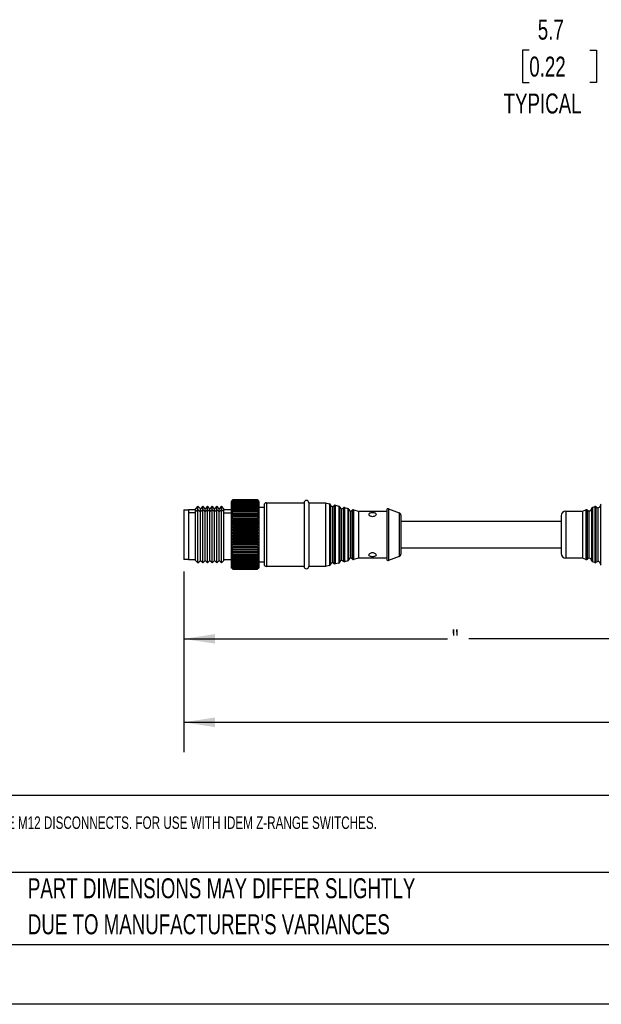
# Model space of a CAD drawing. Header units: millimetres. Extents: x 0 to 279, y 0 to 216.
# Tile 2 of 22: x 54 to 116, y 0 to 104. Entities that reach past the tile are written whole.
import ezdxf

# ---------------------------------------------------------------- set-up
doc = ezdxf.new("R2010")
doc.units = ezdxf.units.MM
doc.layers.add('DIMENSIONS', color=140, linetype='Continuous', lineweight=25)
doc.layers.add('TEXT', color=140, linetype='Continuous', lineweight=25)
doc.styles.add('SLDTEXTSTYLE0', font='TXT', dxfattribs={"width": 0.7})
doc.dimstyles.new('SLDDIMSTYLE1', dxfattribs={"dimtxt": 2.158008, "dimasz": 3.302, "dimexe": 0, "dimexo": 0.0625, "dimgap": 0.539502, "dimtad": 0, "dimtih": 1, "dimtoh": 1, "dimlfac": 2, "dimrnd": 1e-09, "dimzin": 12, "dimdsep": 46, "dimtxsty": 'SLDTEXTSTYLE0', "dimsah": 1, "dimcen": 0.09, "dimadec": 0, "dimazin": 3, "dimtfac": 1, "dimtmove": 0, "dimatfit": 0, "dimfxl": 0, "dimfrac": 2, "dimtolj": 1, "dimtzin": 12, "dimarcsym": 0})
doc.dimstyles.new('SLDDIMSTYLE3', dxfattribs={"dimtxt": 2.158008, "dimasz": 3.302, "dimexe": 0, "dimexo": 0.0625, "dimgap": 0.539502, "dimtad": 0, "dimtih": 1, "dimtoh": 1, "dimlfac": 2, "dimrnd": 1e-09, "dimzin": 12, "dimdsep": 46, "dimtxsty": 'SLDTEXTSTYLE0', "dimsah": 1, "dimcen": 0.09, "dimadec": 0, "dimazin": 3, "dimtfac": 1, "dimtofl": 0, "dimtmove": 0, "dimatfit": 3, "dimfxl": 0, "dimfrac": 2, "dimtolj": 1, "dimtzin": 12, "dimarcsym": 0})
doc.dimstyles.new('SLDDIMSTYLE4', dxfattribs={"dimtxt": 2.158008, "dimasz": 3.302, "dimexe": 0, "dimexo": 0.0625, "dimgap": 0.539502, "dimtad": 0, "dimtih": 1, "dimtoh": 1, "dimlfac": 2, "dimrnd": 1e-09, "dimzin": 4, "dimdsep": 46, "dimtxsty": 'SLDTEXTSTYLE0', "dimsah": 1, "dimcen": 0.09, "dimadec": 0, "dimazin": 1, "dimtfac": 1, "dimtofl": 0, "dimtmove": 0, "dimatfit": 3, "dimfxl": 0, "dimfrac": 2, "dimtolj": 1, "dimtzin": 12, "dimarcsym": 0})

# ---------------------------------------------------------------- blocks, each defined once
blk = doc.blocks.new('SW_NOTE_0_2')
at = {"layer": 'TEXT', "color": 0, "char_height": 2.1167, "attachment_point": 1, "style": 'SLDTEXTSTYLE0'}
for s, insert in [('PART DIMENSIONS MAY DIFFER SLIGHTLY', (0, 2.73)), ("DUE TO MANUFACTURER'S VARIANCES", (0, -1.09))]:
    blk.add_mtext(s, dxfattribs=dict(at, insert=insert))
blk = doc.blocks.new('_D_1')
at = {"layer": 'DIMENSIONS'}
for p, q in [((108.26, 101.17), (107.53, 101.17)), ((107.53, 101.17), (107.53, 97.74)), ((114.67, 101.17), (115.4, 101.17)), ((115.4, 101.17), (115.4, 97.74)), ((125.97, 99.15), (117.87, 99.15)), ((128.82, 99.15), (135.17, 99.15)), ((107.53, 97.74), (108.26, 97.74)), ((115.4, 97.74), (114.67, 97.74))]:
    blk.add_line(p, q, dxfattribs=at)
for points in [[(125.97, 99.15), (122.67, 99.66), (122.67, 98.65)], [(128.82, 99.15), (132.12, 98.65), (132.12, 99.66)]]:
    blk.add_solid(points, dxfattribs=at)
at = {"layer": 'DIMENSIONS', "char_height": 2.117, "attachment_point": 1, "style": 'SLDTEXTSTYLE0'}
for s, insert in [('5.7', (109.16, 104.39)), ('0.22', (108.26, 100.47)), ('TYPICAL', (105.54, 96.56))]:
    blk.add_mtext(s, dxfattribs=dict(at, insert=insert))
blk = doc.blocks.new('_D_2')
at = {"layer": 'DIMENSIONS'}
for p, q in [((127.4, 48.53), (127.4, 35.57)), ((71.65, 45.9), (71.65, 35.57)), ((71.65, 38.74), (99.58, 38.74)), ((127.4, 38.74), (101.84, 38.74))]:
    blk.add_line(p, q, dxfattribs=at)
for points in [[(71.65, 38.74), (74.95, 38.24), (74.95, 39.25)], [(127.4, 38.74), (124.09, 39.25), (124.09, 38.24)]]:
    blk.add_solid(points, dxfattribs=at)
at = {"layer": 'DIMENSIONS', "insert": (100.06, 39.76), "char_height": 2.12, "attachment_point": 1, "style": 'SLDTEXTSTYLE0'}
blk.add_mtext('"', dxfattribs=at)
blk = doc.blocks.new('_D_4')
at = {"layer": 'DIMENSIONS'}
for p, q in [((71.65, 45.9), (71.65, 26.72)), ((183.15, 45.05), (183.15, 26.72)), ((71.65, 29.9), (121.15, 29.9)), ((124.08, 29.9), (123.35, 29.9)), ((123.35, 29.9), (123.35, 26.47)), ((130.49, 29.9), (131.21, 29.9)), ((131.21, 29.9), (131.21, 26.47)), ((183.15, 29.9), (133.41, 29.9)), ((123.35, 26.47), (124.08, 26.47)), ((131.21, 26.47), (130.49, 26.47))]:
    blk.add_line(p, q, dxfattribs=at)
for points in [[(71.65, 29.9), (74.95, 29.39), (74.95, 30.41)], [(183.15, 29.9), (179.84, 30.41), (179.84, 29.39)]]:
    blk.add_solid(points, dxfattribs=at)
at = {"layer": 'DIMENSIONS', "char_height": 2.117, "attachment_point": 1, "style": 'SLDTEXTSTYLE0'}
for s, insert in [('223.0', (123.18, 33.11)), ('8.78', (124.08, 29.2))]:
    blk.add_mtext(s, dxfattribs=dict(at, insert=insert))

msp = doc.modelspace()

# ---------------------------------------------------------------- linework, layer by layer
for p, q in [((76.7041, 53.3292), (76.6465, 53.2717)), ((76.6465, 53.2717), (76.6465, 52.8672)), ((76.8465, 53.4704), (76.7042, 53.329)), ((76.8465, 53.4704), (76.8465, 53.467)), ((79.4465, 53.4704), (76.8465, 53.4704)), ((76.8465, 53.467), (79.4465, 53.467)), ((76.8465, 53.4468), (76.8465, 53.4356)), ((79.4465, 53.4468), (76.8465, 53.4468)), ((76.8465, 53.4356), (79.4465, 53.4356)), ((76.8465, 53.375), (76.8465, 53.3939)), ((79.4465, 53.3939), (76.8465, 53.3939)), ((76.8465, 53.375), (79.4465, 53.375)), ((76.8465, 53.2855), (76.8465, 53.312)), ((79.4465, 53.312), (76.8465, 53.312)), ((76.8465, 53.2855), (79.4465, 53.2855)), ((79.4465, 53.467), (79.4465, 53.4704)), ((79.5889, 53.329), (79.4465, 53.4704)), ((79.4465, 53.4356), (79.4465, 53.4468)), ((79.4465, 53.375), (79.4465, 53.3939)), ((79.4465, 53.2855), (79.4465, 53.312)), ((79.6465, 53.2717), (79.589, 53.3292)), ((79.6465, 52.8672), (79.6465, 53.2717)), ((71.6465, 52.4217), (72.1465, 52.4217)), ((71.6465, 52.4217), (71.6465, 47.1717)), ((72.8965, 52.4217), (72.1465, 52.4217)), ((72.1465, 52.4217), (72.1465, 47.1717)), ((72.1465, 52.4217), (72.1465, 52.1161)), ((73.1465, 52.7967), (72.8965, 52.5467)), ((72.8965, 52.2266), (72.8965, 52.5467)), ((72.8965, 52.2266), (73.1465, 52.4475)), ((72.8965, 47.0467), (72.8965, 52.2266)), ((73.3965, 52.5467), (73.1465, 52.7967)), ((73.1465, 52.4475), (73.1465, 52.7967)), ((73.1465, 46.7967), (73.1465, 52.4475)), ((73.1465, 52.4475), (73.3965, 52.2266)), ((73.6465, 52.7967), (73.3965, 52.5467)), ((73.3965, 52.2266), (73.3965, 52.5467)), ((73.3965, 52.2266), (73.6465, 52.4475)), ((73.3965, 47.0467), (73.3965, 52.2266)), ((73.8965, 52.5467), (73.6465, 52.7967)), ((73.6465, 52.4475), (73.6465, 52.7967)), ((73.6465, 46.7967), (73.6465, 52.4475)), ((73.6465, 52.4475), (73.8965, 52.2266)), ((74.1465, 52.7967), (73.8965, 52.5467)), ((73.8965, 52.2266), (73.8965, 52.5467)), ((73.8965, 52.2266), (74.1465, 52.4475)), ((73.8965, 47.0467), (73.8965, 52.2266)), ((74.3965, 52.5467), (74.1465, 52.7967)), ((74.1465, 52.4475), (74.1465, 52.7967)), ((74.1465, 46.7967), (74.1465, 52.4475)), ((74.1465, 52.4475), (74.3965, 52.2266)), ((74.6465, 52.7967), (74.3965, 52.5467)), ((74.3965, 52.2266), (74.3965, 52.5467)), ((74.3965, 52.2266), (74.6465, 52.4475)), ((74.3965, 47.0467), (74.3965, 52.2266)), ((74.8965, 52.5467), (74.6465, 52.7967)), ((74.6465, 52.4475), (74.6465, 52.7967)), ((74.6465, 52.4475), (74.8965, 52.2266)), ((74.6465, 46.7967), (74.6465, 52.4475)), ((75.1465, 52.7967), (74.8965, 52.5467)), ((74.8965, 52.2266), (74.8965, 52.5467)), ((74.8965, 52.2266), (75.1465, 52.4475)), ((74.8965, 47.0467), (74.8965, 52.2266)), ((75.3965, 52.5467), (75.1465, 52.7967)), ((75.1465, 52.4475), (75.1465, 52.7967)), ((75.1465, 46.7967), (75.1465, 52.4475)), ((75.1465, 52.4475), (75.3965, 52.2266)), ((75.6465, 52.7967), (75.3965, 52.5467)), ((75.3965, 52.2266), (75.3965, 52.5467)), ((75.3965, 52.2266), (75.6465, 52.4475)), ((75.3965, 47.0467), (75.3965, 52.2266)), ((75.8965, 52.5467), (75.6465, 52.7967)), ((75.6465, 52.4475), (75.6465, 52.7967)), ((75.6465, 46.7967), (75.6465, 52.4475)), ((75.6465, 52.4475), (75.8965, 52.2266)), ((75.8965, 52.2266), (75.8965, 52.5467)), ((76.6465, 52.4217), (75.8965, 52.4217)), ((75.8965, 47.0467), (75.8965, 52.2266)), ((76.6465, 52.8672), (76.8465, 53.0439)), ((76.6465, 52.8672), (76.6465, 46.3217)), ((76.8465, 53.1679), (76.8465, 53.2018)), ((79.4465, 53.2018), (76.8465, 53.2018)), ((76.8465, 53.1679), (79.4465, 53.1679)), ((76.8465, 53.0439), (76.8465, 53.0642)), ((79.4465, 53.0642), (76.8465, 53.0642)), ((76.8465, 53.0232), (76.8465, 53.0439)), ((76.8465, 53.0232), (79.4465, 53.0232)), ((76.8465, 52.8525), (76.8465, 52.9003)), ((79.4465, 52.9003), (76.8465, 52.9003)), ((76.8465, 52.8525), (79.4465, 52.8525)), ((76.8465, 52.6572), (76.8465, 52.7114)), ((79.4465, 52.7114), (76.8465, 52.7114)), ((76.8465, 52.6572), (79.4465, 52.6572)), ((76.8465, 52.4389), (76.8465, 52.499)), ((79.4465, 52.499), (76.8465, 52.499)), ((76.8465, 52.4389), (79.4465, 52.4389)), ((76.8465, 52.2649), (76.8465, 52.1993)), ((79.4465, 52.2649), (76.8465, 52.2649)), ((76.8465, 52.1993), (79.4465, 52.1993)), ((79.4465, 53.1679), (79.4465, 53.2018)), ((79.4465, 53.0642), (79.4465, 53.0439)), ((79.4465, 53.0439), (79.4465, 53.0232)), ((79.4465, 53.0439), (79.6465, 52.8672)), ((79.4465, 52.8525), (79.4465, 52.9003)), ((79.4465, 52.6572), (79.4465, 52.7114)), ((79.4465, 52.4389), (79.4465, 52.499)), ((79.4465, 52.1993), (79.4465, 52.2649)), ((79.6465, 46.3217), (79.6465, 52.8672)), ((79.6465, 52.7217), (80.1465, 52.7217)), ((80.3965, 53.1717), (80.3965, 46.4217)), ((80.3965, 53.1717), (84.3965, 53.1717)), ((84.3965, 53.1717), (84.3965, 46.4217)), ((84.8965, 53.1717), (84.8965, 46.4217)), ((84.8965, 53.1717), (86.6465, 53.1717)), ((86.6465, 53.1717), (86.6465, 46.4217)), ((86.6465, 53.1717), (87.0898, 53.0609)), ((87.0898, 53.0609), (87.0898, 46.5325)), ((87.2005, 46.6485), (87.2005, 52.9448)), ((87.3965, 46.8092), (87.3965, 52.7842)), ((87.5511, 52.8572), (87.5511, 46.7361)), ((87.7033, 52.9075), (87.7033, 46.6859)), ((87.7033, 52.9075), (88.0599, 52.8183)), ((88.0599, 52.8183), (88.0599, 46.775)), ((88.1706, 46.891), (88.1706, 52.7023)), ((88.3667, 47.0517), (88.3667, 52.5416)), ((88.5212, 52.6146), (88.5212, 46.9787)), ((88.6735, 52.6649), (88.6735, 46.9284)), ((88.6735, 52.6649), (89.03, 52.5758)), ((89.03, 52.5758), (89.03, 47.0175)), ((89.1407, 47.1336), (89.1407, 52.4598)), ((89.3368, 47.2942), (89.3368, 52.2991)), ((89.4914, 52.3721), (89.4914, 47.2212)), ((89.6436, 52.4224), (89.6436, 47.1709)), ((89.6436, 52.4224), (90.1465, 52.2967)), ((90.1465, 52.2967), (90.1465, 47.2967)), ((90.1465, 52.2967), (93.1465, 52.2967)), ((93.3496, 52.537), (93.3496, 47.0564)), ((93.3496, 52.537), (94.485, 52.1078)), ((112.1465, 52.2967), (112.1465, 47.2967)), ((112.1465, 52.2967), (113.8991, 52.2967)), ((113.8991, 52.2967), (114.2554, 52.4264)), ((113.8991, 52.2967), (113.8991, 47.2967)), ((114.2554, 52.4264), (114.2554, 47.167)), ((114.4181, 47.2075), (114.4181, 52.3858)), ((114.6038, 47.2901), (114.6038, 52.3032)), ((114.8537, 52.5443), (114.8537, 47.049)), ((114.9523, 52.68), (115.1951, 52.7684)), ((114.9523, 52.68), (114.9523, 46.9133)), ((115.1951, 52.7684), (115.1951, 46.825)), ((115.3578, 46.8655), (115.3578, 52.7278)), ((115.5435, 46.9481), (115.5435, 52.6452)), ((115.7934, 52.8864), (115.7934, 46.707)), ((72.8965, 52.1161), (72.1465, 52.1161)), ((72.1465, 52.1161), (72.1465, 47.1717)), ((75.8965, 52.1161), (76.6465, 52.1161)), ((79.6215, 51.7435), (76.6715, 51.7435)), ((79.6215, 51.4749), (76.6715, 51.4749)), ((79.6215, 51.1928), (76.6715, 51.1928)), ((76.8465, 52.0109), (76.8465, 51.9404)), ((79.4465, 52.0109), (76.8465, 52.0109)), ((76.8465, 51.9404), (79.4465, 51.9404)), ((76.8465, 51.739), (76.8465, 51.6642)), ((79.4465, 51.739), (76.8465, 51.739)), ((76.8465, 51.6642), (79.4465, 51.6642)), ((76.8465, 51.4516), (76.8465, 51.3729)), ((79.4465, 51.4516), (76.8465, 51.4516)), ((76.8465, 51.3729), (79.4465, 51.3729)), ((76.8465, 51.1508), (76.8465, 51.069)), ((79.4465, 51.1508), (76.8465, 51.1508)), ((79.4465, 51.9404), (79.4465, 52.0109)), ((79.4465, 51.6642), (79.4465, 51.739)), ((79.4465, 51.3729), (79.4465, 51.4516)), ((79.4465, 51.069), (79.4465, 51.1508)), ((94.485, 52.1078), (94.485, 47.4856)), ((94.6465, 51.2217), (111.6465, 51.2217)), ((79.6215, 50.8995), (76.6715, 50.8995)), ((79.6215, 50.5973), (76.6715, 50.5973)), ((79.6215, 50.2887), (76.6715, 50.2887)), ((76.8465, 51.069), (79.4465, 51.069)), ((76.8465, 50.8391), (76.8465, 50.7548)), ((79.4465, 50.8391), (76.8465, 50.8391)), ((76.8465, 50.7548), (79.4465, 50.7548)), ((76.8465, 50.519), (76.8465, 50.4329)), ((79.4465, 50.519), (76.8465, 50.519)), ((76.8465, 50.4329), (79.4465, 50.4329)), ((76.8465, 50.1931), (76.8465, 50.1059)), ((79.4465, 50.1931), (76.8465, 50.1931)), ((76.8465, 50.1059), (79.4465, 50.1059)), ((79.4465, 50.7548), (79.4465, 50.8391)), ((79.4465, 50.4329), (79.4465, 50.519)), ((79.4465, 50.1059), (79.4465, 50.1931)), ((79.6215, 49.9761), (76.6715, 49.9761)), ((79.6215, 49.662), (76.6715, 49.662)), ((79.6215, 49.3491), (76.6715, 49.3491)), ((76.8465, 49.864), (76.8465, 49.7764)), ((79.4465, 49.864), (76.8465, 49.864)), ((76.8465, 49.7764), (79.4465, 49.7764)), ((76.8465, 49.5343), (76.8465, 49.4471)), ((79.4465, 49.5343), (76.8465, 49.5343)), ((76.8465, 49.4471), (79.4465, 49.4471)), ((76.8465, 49.2068), (76.8465, 49.1206)), ((79.4465, 49.2068), (76.8465, 49.2068)), ((76.8465, 49.1206), (79.4465, 49.1206)), ((79.4465, 49.7764), (79.4465, 49.864)), ((79.4465, 49.4471), (79.4465, 49.5343)), ((79.4465, 49.1206), (79.4465, 49.2068)), ((79.6215, 49.0397), (76.6715, 49.0397)), ((79.6215, 48.7364), (76.6715, 48.7364)), ((79.6215, 48.4417), (76.6715, 48.4417)), ((79.6215, 48.1579), (76.6715, 48.1579)), ((76.8465, 48.884), (76.8465, 48.7995)), ((79.4465, 48.884), (76.8465, 48.884)), ((76.8465, 48.7995), (79.4465, 48.7995)), ((76.8465, 48.5686), (76.8465, 48.4864)), ((79.4465, 48.5686), (76.8465, 48.5686)), ((76.8465, 48.4864), (79.4465, 48.4864)), ((76.8465, 48.263), (76.8465, 48.1839)), ((79.4465, 48.263), (76.8465, 48.263)), ((76.8465, 48.1839), (79.4465, 48.1839)), ((79.4465, 48.7995), (79.4465, 48.884)), ((79.4465, 48.4864), (79.4465, 48.5686)), ((79.4465, 48.1839), (79.4465, 48.263)), ((111.6465, 48.3717), (94.6465, 48.3717)), ((72.1465, 47.1717), (71.6465, 47.1717)), ((72.1465, 47.1717), (72.8965, 47.1717)), ((72.8965, 47.0467), (73.1465, 46.7967)), ((73.1465, 46.7967), (73.3965, 47.0467)), ((73.3965, 47.0467), (73.6465, 46.7967)), ((73.6465, 46.7967), (73.8965, 47.0467)), ((73.8965, 47.0467), (74.1465, 46.7967)), ((74.1465, 46.7967), (74.3965, 47.0467)), ((74.3965, 47.0467), (74.6465, 46.7967)), ((74.6465, 46.7967), (74.8965, 47.0467)), ((74.8965, 47.0467), (75.1465, 46.7967)), ((75.1465, 46.7967), (75.3965, 47.0467)), ((75.3965, 47.0467), (75.6465, 46.7967)), ((75.6465, 46.7967), (75.8965, 47.0467)), ((75.8965, 47.1717), (76.6465, 47.1717)), ((79.6215, 47.8873), (76.6715, 47.8873)), ((76.8465, 47.9699), (76.8465, 47.8944)), ((79.4465, 47.9699), (76.8465, 47.9699)), ((76.8465, 47.8944), (79.4465, 47.8944)), ((76.8465, 47.6914), (76.8465, 47.6202)), ((79.4465, 47.6914), (76.8465, 47.6914)), ((76.8465, 47.6202), (79.4465, 47.6202)), ((76.8465, 47.4298), (76.8465, 47.3635)), ((79.4465, 47.4298), (76.8465, 47.4298)), ((76.8465, 47.3635), (79.4465, 47.3635)), ((76.8465, 47.1873), (76.8465, 47.1264)), ((79.4465, 47.1873), (76.8465, 47.1873)), ((76.8465, 47.1264), (79.4465, 47.1264)), ((79.4465, 47.8944), (79.4465, 47.9699)), ((79.4465, 47.6202), (79.4465, 47.6914)), ((79.4465, 47.3635), (79.4465, 47.4298)), ((79.4465, 47.1264), (79.4465, 47.1873)), ((89.03, 47.0175), (88.6735, 46.9284)), ((90.1465, 47.2967), (89.6436, 47.1709)), ((93.1465, 47.2967), (90.1465, 47.2967)), ((94.485, 47.4856), (93.3496, 47.0564)), ((113.8991, 47.2967), (112.1465, 47.2967)), ((114.2554, 47.167), (113.8991, 47.2967)), ((76.6465, 46.3217), (76.7041, 46.2641)), ((76.8465, 46.9659), (76.8465, 46.9109)), ((79.4465, 46.9659), (76.8465, 46.9659)), ((76.8465, 46.9109), (79.4465, 46.9109)), ((76.8465, 46.7672), (76.8465, 46.7185)), ((79.4465, 46.7672), (76.8465, 46.7672)), ((76.8465, 46.7185), (79.4465, 46.7185)), ((76.8465, 46.5929), (76.8465, 46.5509)), ((79.4465, 46.5929), (76.8465, 46.5929)), ((76.8465, 46.5509), (79.4465, 46.5509)), ((76.8465, 46.4444), (76.8465, 46.4095)), ((79.4465, 46.4444), (76.8465, 46.4444)), ((76.8465, 46.4095), (79.4465, 46.4095)), ((76.8465, 46.3229), (76.8465, 46.2953)), ((79.4465, 46.3229), (76.8465, 46.3229)), ((76.8465, 46.2953), (79.4465, 46.2953)), ((76.8465, 46.2294), (76.8465, 46.2094)), ((79.4465, 46.2294), (76.8465, 46.2294)), ((76.8465, 46.2094), (79.4465, 46.2094)), ((76.8465, 46.1646), (76.8465, 46.1523)), ((79.4465, 46.1646), (76.8465, 46.1646)), ((76.8465, 46.1523), (79.4465, 46.1523)), ((76.8465, 46.129), (76.8465, 46.1245)), ((79.4465, 46.129), (76.8465, 46.129)), ((76.8465, 46.1245), (79.4465, 46.1245)), ((79.4465, 46.123), (76.8465, 46.123)), ((79.4465, 46.9109), (79.4465, 46.9659)), ((79.4465, 46.7185), (79.4465, 46.7672)), ((79.4465, 46.5509), (79.4465, 46.5929)), ((79.4465, 46.4095), (79.4465, 46.4444)), ((79.4465, 46.2953), (79.4465, 46.3229)), ((79.4465, 46.2094), (79.4465, 46.2294)), ((79.4465, 46.1523), (79.4465, 46.1646)), ((79.4465, 46.1245), (79.4465, 46.129)), ((79.589, 46.2641), (79.6465, 46.3217)), ((80.1465, 46.8717), (79.6465, 46.8717)), ((84.3965, 46.4217), (80.3965, 46.4217)), ((86.6465, 46.4217), (84.8965, 46.4217)), ((87.0898, 46.5325), (86.6465, 46.4217)), ((88.0599, 46.775), (87.7033, 46.6859)), ((115.1951, 46.825), (114.9523, 46.9133))]:
    msp.add_line(p, q)
at = {"color": 7, "linetype": 'Continuous'}
msp.add_line((279.4025, 0.0027), (0.0025, 0.0027), dxfattribs=at)
for centre, radius, start, end in [((84.6465, 53.1717), 0.25, 0, 180), ((80.3965, 52.9217), 0.25, 90, 180), ((87.0534, 52.9153), 0.15, 11.34069, 75.963757), ((87.3965, 52.9842), 0.2, 191.34069, 270), ((87.3965, 52.9842), 0.2, 270, 320.586823), ((87.667, 52.7619), 0.15, 75.963757, 140.586823), ((88.0235, 52.6728), 0.15, 11.34069, 75.963757), ((88.3667, 52.7416), 0.2, 191.34069, 270), ((88.3667, 52.7416), 0.2, 270, 320.586823), ((88.6371, 52.5194), 0.15, 75.963757, 140.586823), ((88.9937, 52.4303), 0.15, 11.34069, 75.963757), ((89.3368, 52.4991), 0.2, 191.34069, 270), ((89.3368, 52.4991), 0.2, 270, 320.586823), ((89.6072, 52.2769), 0.15, 75.963757, 140.586823), ((93.2965, 52.3967), 0.15, 69.291142, 180), ((112.1465, 51.7967), 0.5, 90, 180), ((114.3067, 52.2854), 0.15, 42.024313, 110), ((114.6038, 52.5532), 0.25, 222.024313, 270), ((114.6038, 52.5532), 0.25, 270, 357.975687), ((115.0036, 52.539), 0.15, 110, 177.975687), ((115.2464, 52.6274), 0.15, 42.024313, 110), ((115.5435, 52.8952), 0.25, 222.024313, 270), ((115.5435, 52.8952), 0.25, 270, 357.975687), ((115.9433, 52.8811), 0.15, 110, 177.975687), ((94.3965, 51.8739), 0.25, 0, 69.291142), ((88.3667, 46.8517), 0.2, 90, 168.65931), ((88.3667, 46.8517), 0.2, 39.413177, 90), ((88.6371, 47.0739), 0.15, 219.413177, 284.036243), ((88.9937, 47.1631), 0.15, 284.036243, 348.65931), ((89.3368, 47.0942), 0.2, 90, 168.65931), ((89.3368, 47.0942), 0.2, 39.413177, 90), ((89.6072, 47.3165), 0.15, 219.413177, 284.036243), ((93.2965, 47.1967), 0.15, 180, 290.708858), ((94.3965, 47.7194), 0.25, 290.708858, 0), ((112.1465, 47.7967), 0.5, 180, 270), ((114.3067, 47.3079), 0.15, 250, 317.975687), ((114.6038, 47.0401), 0.25, 90, 137.975687), ((114.6038, 47.0401), 0.25, 2.024313, 90), ((115.0036, 47.0543), 0.15, 182.024313, 250), ((80.3965, 46.6717), 0.25, 180, 270), ((84.6465, 46.4217), 0.25, 180, 0), ((87.0534, 46.678), 0.15, 284.036243, 348.65931), ((87.3965, 46.6092), 0.2, 90, 168.65931), ((87.3965, 46.6092), 0.2, 39.413177, 90), ((87.667, 46.8314), 0.15, 219.413177, 284.036243), ((88.0235, 46.9205), 0.15, 284.036243, 348.65931), ((115.2464, 46.9659), 0.15, 250, 317.975687), ((115.5435, 46.6981), 0.25, 90, 137.975687), ((115.5435, 46.6981), 0.25, 2.024313, 90), ((115.9433, 46.7123), 0.15, 182.024313, 250)]:
    msp.add_arc(centre, radius, start, end)
for points in [[(76.6715, 53.2845), (76.7295, 53.3456), (76.7878, 53.4064), (76.8465, 53.467)], [(76.8465, 53.4468), (76.7878, 53.393), (76.7295, 53.3389), (76.6715, 53.2845)], [(76.6715, 53.2443), (76.7295, 53.3084), (76.7878, 53.3722), (76.8465, 53.4356)], [(76.8465, 53.3939), (76.7878, 53.3443), (76.7295, 53.2944), (76.6715, 53.2443)], [(76.6715, 53.1764), (76.7295, 53.2429), (76.7878, 53.3091), (76.8465, 53.375)], [(76.8465, 53.312), (76.7878, 53.267), (76.7295, 53.2218), (76.6715, 53.1764)], [(76.6715, 53.0813), (76.7295, 53.1497), (76.7878, 53.2177), (76.8465, 53.2855)], [(79.4465, 53.467), (79.5053, 53.4064), (79.5636, 53.3456), (79.6215, 53.2845)], [(79.6215, 53.2845), (79.5636, 53.3389), (79.5053, 53.393), (79.4465, 53.4468)], [(79.4465, 53.4356), (79.5053, 53.3722), (79.5636, 53.3084), (79.6215, 53.2443)], [(79.6215, 53.2443), (79.5636, 53.2944), (79.5053, 53.3443), (79.4465, 53.3939)], [(79.4465, 53.375), (79.5053, 53.3091), (79.5636, 53.2429), (79.6215, 53.1764)], [(79.6215, 53.1764), (79.5636, 53.2218), (79.5053, 53.267), (79.4465, 53.312)], [(79.4465, 53.2855), (79.5053, 53.2177), (79.5636, 53.1497), (79.6215, 53.0813)], [(76.8465, 53.2018), (76.7878, 53.1618), (76.7295, 53.1217), (76.6715, 53.0813)], [(76.6715, 52.9597), (76.7295, 53.0294), (76.7878, 53.0988), (76.8465, 53.1679)], [(76.8465, 53.0642), (76.7878, 53.0295), (76.7295, 52.9947), (76.6715, 52.9597)], [(76.6715, 52.8127), (76.7295, 52.8832), (76.7878, 52.9533), (76.8465, 53.0232)], [(76.8465, 52.9003), (76.7878, 52.8712), (76.7295, 52.842), (76.6715, 52.8127)], [(76.6715, 52.6413), (76.7295, 52.7121), (76.7878, 52.7824), (76.8465, 52.8525)], [(76.8465, 52.7114), (76.7878, 52.6881), (76.7295, 52.6648), (76.6715, 52.6413)], [(76.6715, 52.4471), (76.7295, 52.5175), (76.7878, 52.5875), (76.8465, 52.6572)], [(76.8465, 52.499), (76.7878, 52.4818), (76.7295, 52.4645), (76.6715, 52.4471)], [(76.6715, 52.2315), (76.7295, 52.301), (76.7878, 52.3701), (76.8465, 52.4389)], [(76.8465, 52.2649), (76.7878, 52.2538), (76.7295, 52.2427), (76.6715, 52.2315)], [(76.6715, 51.9964), (76.7295, 52.0643), (76.7878, 52.132), (76.8465, 52.1993)], [(79.6215, 53.0813), (79.5636, 53.1217), (79.5053, 53.1618), (79.4465, 53.2018)], [(79.4465, 53.1679), (79.5053, 53.0988), (79.5636, 53.0294), (79.6215, 52.9597)], [(79.6215, 52.9597), (79.5636, 52.9947), (79.5053, 53.0295), (79.4465, 53.0642)], [(79.4465, 53.0232), (79.5053, 52.9533), (79.5636, 52.8832), (79.6215, 52.8127)], [(79.6215, 52.8127), (79.5636, 52.842), (79.5053, 52.8712), (79.4465, 52.9003)], [(79.4465, 52.8525), (79.5053, 52.7824), (79.5636, 52.7121), (79.6215, 52.6413)], [(79.6215, 52.6413), (79.5636, 52.6648), (79.5053, 52.6881), (79.4465, 52.7114)], [(79.4465, 52.6572), (79.5053, 52.5875), (79.5636, 52.5175), (79.6215, 52.4471)], [(79.6215, 52.4471), (79.5636, 52.4645), (79.5053, 52.4818), (79.4465, 52.499)], [(79.4465, 52.4389), (79.5053, 52.3701), (79.5636, 52.301), (79.6215, 52.2315)], [(79.6215, 52.2315), (79.5636, 52.2427), (79.5053, 52.2538), (79.4465, 52.2649)], [(79.4465, 52.1993), (79.5053, 52.132), (79.5636, 52.0643), (79.6215, 51.9964)], [(76.8465, 52.0109), (76.7878, 52.006), (76.7295, 52.0012), (76.6715, 51.9964)], [(76.6715, 51.7435), (76.7295, 51.8094), (76.7878, 51.875), (76.8465, 51.9404)], [(76.8465, 51.739), (76.7878, 51.7405), (76.7295, 51.742), (76.6715, 51.7435)], [(76.6715, 51.4749), (76.7295, 51.5383), (76.7878, 51.6014), (76.8465, 51.6642)], [(76.8465, 51.4516), (76.7878, 51.4593), (76.7295, 51.4671), (76.6715, 51.4749)], [(76.6715, 51.1928), (76.7295, 51.2531), (76.7878, 51.3132), (76.8465, 51.3729)], [(76.8465, 51.1508), (76.7878, 51.1647), (76.7295, 51.1787), (76.6715, 51.1928)], [(79.6215, 51.9964), (79.5636, 52.0012), (79.5053, 52.006), (79.4465, 52.0109)], [(79.4465, 51.9404), (79.5053, 51.875), (79.5636, 51.8094), (79.6215, 51.7435)], [(79.6215, 51.7435), (79.5636, 51.742), (79.5053, 51.7405), (79.4465, 51.739)], [(79.4465, 51.6642), (79.5053, 51.6014), (79.5636, 51.5383), (79.6215, 51.4749)], [(79.6215, 51.4749), (79.5636, 51.4671), (79.5053, 51.4593), (79.4465, 51.4516)], [(79.4465, 51.3729), (79.5053, 51.3132), (79.5636, 51.2531), (79.6215, 51.1928)], [(79.6215, 51.1928), (79.5636, 51.1787), (79.5053, 51.1647), (79.4465, 51.1508)], [(76.6715, 50.8995), (76.7295, 50.9563), (76.7878, 51.0128), (76.8465, 51.069)], [(76.8465, 50.8391), (76.7878, 50.8591), (76.7295, 50.8793), (76.6715, 50.8995)], [(76.6715, 50.5973), (76.7295, 50.6501), (76.7878, 50.7026), (76.8465, 50.7548)], [(76.8465, 50.519), (76.7878, 50.545), (76.7295, 50.5711), (76.6715, 50.5973)], [(76.6715, 50.2887), (76.7295, 50.337), (76.7878, 50.3851), (76.8465, 50.4329)], [(76.8465, 50.1931), (76.7878, 50.2248), (76.7295, 50.2567), (76.6715, 50.2887)], [(76.6715, 49.9761), (76.7295, 50.0196), (76.7878, 50.0628), (76.8465, 50.1059)], [(79.4465, 51.069), (79.5053, 51.0128), (79.5636, 50.9563), (79.6215, 50.8995)], [(79.6215, 50.8995), (79.5636, 50.8793), (79.5053, 50.8591), (79.4465, 50.8391)], [(79.4465, 50.7548), (79.5053, 50.7026), (79.5636, 50.6501), (79.6215, 50.5973)], [(79.6215, 50.5973), (79.5636, 50.5711), (79.5053, 50.545), (79.4465, 50.519)], [(79.4465, 50.4329), (79.5053, 50.3851), (79.5636, 50.337), (79.6215, 50.2887)], [(79.6215, 50.2887), (79.5636, 50.2567), (79.5053, 50.2248), (79.4465, 50.1931)], [(79.4465, 50.1059), (79.5053, 50.0628), (79.5636, 50.0196), (79.6215, 49.9761)], [(76.8465, 49.864), (76.7878, 49.9012), (76.7295, 49.9385), (76.6715, 49.9761)], [(76.6715, 49.662), (76.7295, 49.7003), (76.7878, 49.7385), (76.8465, 49.7764)], [(76.8465, 49.5343), (76.7878, 49.5767), (76.7295, 49.6193), (76.6715, 49.662)], [(76.6715, 49.3491), (76.7295, 49.3819), (76.7878, 49.4146), (76.8465, 49.4471)], [(76.8465, 49.2068), (76.7878, 49.254), (76.7295, 49.3014), (76.6715, 49.3491)], [(76.6715, 49.0397), (76.7295, 49.0668), (76.7878, 49.0937), (76.8465, 49.1206)], [(79.6215, 49.9761), (79.5636, 49.9385), (79.5053, 49.9012), (79.4465, 49.864)], [(79.4465, 49.7764), (79.5053, 49.7385), (79.5636, 49.7003), (79.6215, 49.662)], [(79.6215, 49.662), (79.5636, 49.6193), (79.5053, 49.5767), (79.4465, 49.5343)], [(79.4465, 49.4471), (79.5053, 49.4146), (79.5636, 49.3819), (79.6215, 49.3491)], [(79.6215, 49.3491), (79.5636, 49.3014), (79.5053, 49.254), (79.4465, 49.2068)], [(79.4465, 49.1206), (79.5053, 49.0937), (79.5636, 49.0668), (79.6215, 49.0397)], [(76.8465, 48.884), (76.7878, 48.9357), (76.7295, 48.9876), (76.6715, 49.0397)], [(76.6715, 48.7364), (76.7295, 48.7576), (76.7878, 48.7786), (76.8465, 48.7995)], [(76.8465, 48.5686), (76.7878, 48.6243), (76.7295, 48.6802), (76.6715, 48.7364)], [(76.6715, 48.4417), (76.7295, 48.4567), (76.7878, 48.4716), (76.8465, 48.4864)], [(76.8465, 48.263), (76.7878, 48.3223), (76.7295, 48.3819), (76.6715, 48.4417)], [(76.6715, 48.1579), (76.7295, 48.1666), (76.7878, 48.1753), (76.8465, 48.1839)], [(76.8465, 47.9699), (76.7878, 48.0323), (76.7295, 48.0949), (76.6715, 48.1579)], [(79.6215, 49.0397), (79.5636, 48.9876), (79.5053, 48.9357), (79.4465, 48.884)], [(79.4465, 48.7995), (79.5053, 48.7786), (79.5636, 48.7576), (79.6215, 48.7364)], [(79.6215, 48.7364), (79.5636, 48.6802), (79.5053, 48.6243), (79.4465, 48.5686)], [(79.4465, 48.4864), (79.5053, 48.4716), (79.5636, 48.4567), (79.6215, 48.4417)], [(79.6215, 48.4417), (79.5636, 48.3819), (79.5053, 48.3223), (79.4465, 48.263)], [(79.4465, 48.1839), (79.5053, 48.1753), (79.5636, 48.1666), (79.6215, 48.1579)], [(79.6215, 48.1579), (79.5636, 48.0949), (79.5053, 48.0323), (79.4465, 47.9699)], [(76.6715, 47.8873), (76.7295, 47.8897), (76.7878, 47.892), (76.8465, 47.8944)], [(76.8465, 47.6914), (76.7878, 47.7564), (76.7295, 47.8217), (76.6715, 47.8873)], [(76.6715, 47.632), (76.7295, 47.6281), (76.7878, 47.6241), (76.8465, 47.6202)], [(76.8465, 47.4298), (76.7878, 47.4969), (76.7295, 47.5643), (76.6715, 47.632)], [(76.6715, 47.3942), (76.7295, 47.3839), (76.7878, 47.3737), (76.8465, 47.3635)], [(76.8465, 47.1873), (76.7878, 47.256), (76.7295, 47.3249), (76.6715, 47.3942)], [(76.6715, 47.1757), (76.7295, 47.1592), (76.7878, 47.1428), (76.8465, 47.1264)], [(76.8465, 46.9659), (76.7878, 47.0355), (76.7295, 47.1054), (76.6715, 47.1757)], [(76.6715, 46.9783), (76.7295, 46.9557), (76.7878, 46.9333), (76.8465, 46.9109)], [(76.8465, 46.7672), (76.7878, 46.8373), (76.7295, 46.9076), (76.6715, 46.9783)], [(79.4465, 47.8944), (79.5053, 47.892), (79.5636, 47.8897), (79.6215, 47.8873)], [(79.6215, 47.8873), (79.5636, 47.8217), (79.5053, 47.7564), (79.4465, 47.6914)], [(79.6215, 47.632), (79.5636, 47.5643), (79.5053, 47.4969), (79.4465, 47.4298)], [(79.4465, 47.6202), (79.5053, 47.6241), (79.5636, 47.6281), (79.6215, 47.632)], [(79.6215, 47.3942), (79.5636, 47.3249), (79.5053, 47.256), (79.4465, 47.1873)], [(79.4465, 47.3635), (79.5053, 47.3737), (79.5636, 47.3839), (79.6215, 47.3942)], [(79.6215, 47.1757), (79.5636, 47.1054), (79.5053, 47.0355), (79.4465, 46.9659)], [(79.4465, 47.1264), (79.5053, 47.1428), (79.5636, 47.1592), (79.6215, 47.1757)], [(79.6215, 46.9783), (79.5636, 46.9076), (79.5053, 46.8373), (79.4465, 46.7672)], [(79.4465, 46.9109), (79.5053, 46.9333), (79.5636, 46.9557), (79.6215, 46.9783)], [(76.6715, 46.8036), (76.7295, 46.7751), (76.7878, 46.7468), (76.8465, 46.7185)], [(76.8465, 46.5929), (76.7878, 46.6628), (76.7295, 46.7331), (76.6715, 46.8036)], [(76.6715, 46.6531), (76.7295, 46.6189), (76.7878, 46.5848), (76.8465, 46.5509)], [(76.8465, 46.4444), (76.7878, 46.5137), (76.7295, 46.5832), (76.6715, 46.6531)], [(76.6715, 46.5278), (76.7295, 46.4882), (76.7878, 46.4488), (76.8465, 46.4095)], [(76.8465, 46.3229), (76.7878, 46.3909), (76.7295, 46.4592), (76.6715, 46.5278)], [(76.6715, 46.4288), (76.7295, 46.3841), (76.7878, 46.3396), (76.8465, 46.2953)], [(76.8465, 46.2294), (76.7878, 46.2956), (76.7295, 46.362), (76.6715, 46.4288)], [(76.6715, 46.357), (76.7295, 46.3075), (76.7878, 46.2583), (76.8465, 46.2094)], [(76.8465, 46.1646), (76.7878, 46.2284), (76.7295, 46.2925), (76.6715, 46.357)], [(76.6715, 46.3128), (76.7295, 46.2591), (76.7878, 46.2055), (76.8465, 46.1523)], [(76.8465, 46.129), (76.7878, 46.19), (76.7295, 46.2513), (76.6715, 46.3128)], [(76.6715, 46.2967), (76.7295, 46.2391), (76.7878, 46.1817), (76.8465, 46.1245)], [(76.8465, 46.123), (76.7878, 46.1806), (76.7295, 46.2385), (76.6715, 46.2967)], [(79.6215, 46.8036), (79.5636, 46.7331), (79.5053, 46.6628), (79.4465, 46.5929)], [(79.4465, 46.7185), (79.5053, 46.7468), (79.5636, 46.7751), (79.6215, 46.8036)], [(79.6215, 46.6531), (79.5636, 46.5832), (79.5053, 46.5137), (79.4465, 46.4444)], [(79.4465, 46.5509), (79.5053, 46.5848), (79.5636, 46.6189), (79.6215, 46.6531)], [(79.6215, 46.5278), (79.5636, 46.4592), (79.5053, 46.3909), (79.4465, 46.3229)], [(79.4465, 46.4095), (79.5053, 46.4488), (79.5636, 46.4882), (79.6215, 46.5278)], [(79.6215, 46.4288), (79.5636, 46.362), (79.5053, 46.2956), (79.4465, 46.2294)], [(79.4465, 46.2953), (79.5053, 46.3396), (79.5636, 46.3841), (79.6215, 46.4288)], [(79.6215, 46.357), (79.5636, 46.2925), (79.5053, 46.2284), (79.4465, 46.1646)], [(79.4465, 46.2094), (79.5053, 46.2583), (79.5636, 46.3075), (79.6215, 46.357)], [(79.6215, 46.3128), (79.5636, 46.2513), (79.5053, 46.19), (79.4465, 46.129)], [(79.4465, 46.1523), (79.5053, 46.2055), (79.5636, 46.2591), (79.6215, 46.3128)], [(79.6215, 46.2967), (79.5636, 46.2385), (79.5053, 46.1806), (79.4465, 46.123)], [(79.4465, 46.1245), (79.5053, 46.1817), (79.5636, 46.2391), (79.6215, 46.2967)]]:
    msp.add_open_spline(points, degree=3)
for points, knots in [([(80.1465, 52.9217), (80.1465, 52.9217), (80.1465, 52.5924), (80.1465, 51.4203), (80.1465, 50.6254), (80.1465, 48.9679), (80.1465, 48.173), (80.1465, 47.0009), (80.1465, 46.6717), (80.1465, 46.6717)], [0, 0, 0, 0, 0.25, 0.25, 0.5, 0.5, 0.75, 0.75, 1, 1, 1, 1]), ([(93.1465, 52.3967), (93.1465, 52.3967), (93.1465, 52.1227), (93.1465, 51.1476), (93.1465, 50.4862), (93.1465, 49.1071), (93.1465, 48.4458), (93.1465, 47.4706), (93.1465, 47.1967), (93.1465, 47.1967)], [0, 0, 0, 0, 0.25, 0.25, 0.5, 0.5, 0.75, 0.75, 1, 1, 1, 1]), ([(91.2715, 51.9617), (91.2715, 52.014), (91.3045, 52.059), (91.4067, 52.1064), (91.4481, 52.1183), (91.5421, 52.1344), (91.5939, 52.1385), (91.6973, 52.1386), (91.7494, 52.1346), (91.8433, 52.1187), (91.8854, 52.1067), (91.988, 52.0596), (92.0215, 52.014), (92.0215, 51.9617)], [0, 0, 0, 0, 0.25, 0.25, 0.375, 0.375, 0.5, 0.5, 0.625, 0.625, 0.75, 0.75, 1, 1, 1, 1]), ([(92.0215, 51.9617), (92.0215, 51.9343), (92.0128, 51.9061), (91.9793, 51.8487), (91.9547, 51.8201), (91.8904, 51.7674), (91.8505, 51.7433), (91.756, 51.7074), (91.702, 51.6966), (91.5934, 51.6964), (91.5388, 51.707), (91.4444, 51.7423), (91.404, 51.7666), (91.3071, 51.8453), (91.2715, 51.9068), (91.2715, 51.9617)], [0, 0, 0, 0, 0.125, 0.125, 0.25, 0.25, 0.375, 0.375, 0.5, 0.5, 0.625, 0.625, 0.75, 0.75, 1, 1, 1, 1]), ([(94.6465, 51.8739), (94.6465, 51.8735), (94.6465, 51.8726), (94.6465, 51.8655), (94.6465, 51.8542), (94.6465, 51.8382), (94.6465, 51.8177), (94.6465, 51.7926), (94.6465, 51.7629), (94.6465, 51.716), (94.6465, 51.6443), (94.6465, 51.5375), (94.6465, 51.4119), (94.6465, 51.2204), (94.6465, 50.9437), (94.6465, 50.5749), (94.6465, 50.1883), (94.6465, 49.7968), (94.6465, 49.4051), (94.6465, 49.0186), (94.6465, 48.6496), (94.6465, 48.373), (94.6465, 48.1815), (94.6465, 48.0559), (94.6465, 47.9491), (94.6465, 47.8639), (94.6465, 47.7986), (94.6465, 47.753), (94.6465, 47.7246), (94.6465, 47.7212), (94.6465, 47.7194)], [0, 0, 0, 0, 0.01512596, 0.03015245, 0.04511268, 0.06004031, 0.07496919, 0.08993319, 0.10496594, 0.1201006, 0.1522571, 0.18445398, 0.21729472, 0.25017669, 0.31581148, 0.38008235, 0.44002894, 0.5000162, 0.55996281, 0.61995008, 0.68422095, 0.74985574, 0.78269647, 0.81557845, 0.84773495, 0.87993183, 0.91007647, 0.93995592, 0.96984041, 1, 1, 1, 1]), ([(111.6465, 51.7967), (111.6465, 51.7967), (111.6465, 50.9005), (111.6465, 48.6928), (111.6465, 47.7967), (111.6465, 47.7967)], [0, 0, 0, 0, 0.5, 0.5, 1, 1, 1, 1]), ([(91.2715, 47.6316), (91.2715, 47.6591), (91.2803, 47.6872), (91.3138, 47.7446), (91.3384, 47.7733), (91.4027, 47.8259), (91.4426, 47.8501), (91.5371, 47.8859), (91.5911, 47.8967), (91.6997, 47.897), (91.7543, 47.8864), (91.8487, 47.851), (91.8891, 47.8268), (91.986, 47.7481), (92.0215, 47.6866), (92.0215, 47.6316)], [0, 0, 0, 0, 0.125, 0.125, 0.25, 0.25, 0.375, 0.375, 0.5, 0.5, 0.625, 0.625, 0.75, 0.75, 1, 1, 1, 1]), ([(92.0215, 47.6316), (92.0215, 47.5793), (91.9886, 47.5343), (91.8864, 47.4869), (91.845, 47.4751), (91.751, 47.4589), (91.6992, 47.4548), (91.5958, 47.4547), (91.5437, 47.4587), (91.4498, 47.4747), (91.4077, 47.4866), (91.3051, 47.5338), (91.2715, 47.5793), (91.2715, 47.6316)], [0, 0, 0, 0, 0.25, 0.25, 0.375, 0.375, 0.5, 0.5, 0.625, 0.625, 0.75, 0.75, 1, 1, 1, 1])]:
    msp.add_open_spline(points, degree=3, knots=knots)
at = {"layer": 'TEXT'}
for p, q in [((273.05, 22.1261), (6.35, 22.1261)), ((273.05, 13.97), (6.35, 13.97)), ((6.35, 6.35), (273.05, 6.35))]:
    msp.add_line(p, q, dxfattribs=at)

# ---------------------------------------------------------------- block references
msp.add_blockref('SW_NOTE_0_2', (55.1193, 10.6355), dxfattribs=at)

# ---------------------------------------------------------------- texts
at = {"layer": 'TEXT', "insert": (7.9657, 19.9183), "char_height": 1.3229167, "attachment_point": 1, "style": 'SLDTEXTSTYLE0'}
msp.add_mtext('IDEM T-PORT, (1) 8-PIN MALE M12 QUICK DISCONNECT TO (2) 8-PIN FEMALE M12 DISCONNECTS. FOR USE WITH IDEM Z-RANGE SWITCHES.', dxfattribs=at)

# ---------------------------------------------------------------- dimensions: what is measured, and where the dimension line sits
at = {"layer": 'DIMENSIONS'}
for base, p1, p2, text, dimstyle, picture, middle in [((125.9715, 99.1549), (128.8215, 90.8721), (125.9715, 90.8721), '<>\\PTYPICAL', 'SLDDIMSTYLE1', '_D_1', (111.4654, 99.1549)), ((127.3965, 38.7448), (71.6465, 47.1717), (127.3965, 49.7967), '"', 'SLDDIMSTYLE3', '_D_2', (100.7057, 38.7448))]:
    dim = msp.add_linear_dim(base=base, p1=p1, p2=p2, text=text, dimstyle=dimstyle, dxfattribs=at)
    dim.commit()
    dim.dimension.update_dxf_attribs({"geometry": picture, "text_midpoint": middle, "dimtype": 160})
dim = msp.add_linear_dim(base=(183.1465, 29.8973), p1=(71.6465, 47.1717), p2=(183.1465, 46.3217), angle=0, dimstyle='SLDDIMSTYLE4', dxfattribs=at)
dim.commit()
dim.dimension.update_dxf_attribs({"geometry": '_D_4', "text_midpoint": (127.2827, 29.8973), "dimtype": 160})

doc.saveas('drawing.dxf')
